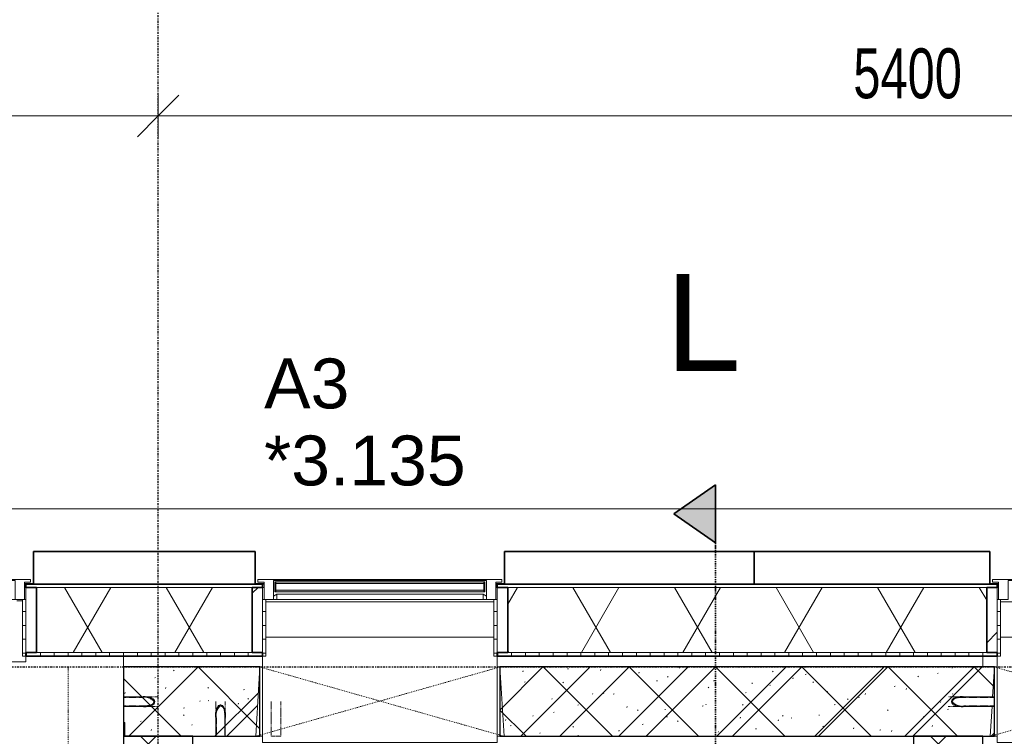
# Model space of a CAD drawing. Header units: millimetres. Extents: x -80560 to 110805, y -11020 to 52719.
# Tile 124 of 145: x 55995 to 59547, y 47550 to 50135. Entities that reach past the tile are written whole.
import ezdxf

# ---------------------------------------------------------------- set-up
doc = ezdxf.new("R2010")
doc.units = ezdxf.units.MM
for name, pattern in [('CENTER2', [20, 8, -4, 4, -4]), ('Dash', [6.35, 3.175, -3.175]), ('DASHDOT2', [8, 4, -2, 0, -2]), ('DASHED2-1', [3, 2, -1]), ('Hidden 1', [3.5, 2, -1.5])]:
    doc.linetypes.add(name, pattern=pattern)
for name, color, linetype, lineweight in [('A-ANNO-DIMS', 211, 'Continuous', 9), ('A-ANNO-DIMS-100', 211, 'Continuous', 9), ('A-DETL-GENF', 92, 'Continuous', 18), ('A-FLOR', 192, 'Continuous', 18), ('A-FLOR-OVHD', 1, 'DASHED2-1', 18), ('A-GENM', 13, 'Continuous', 18), ('A-GLAZ', 151, 'Continuous', 18), ('A-GLAZ-IDEN', 152, 'Continuous', 18), ('A-GLAZ-SILL', 1, 'Continuous', 18), ('A-WALL', 113, 'Continuous', 35), ('A-WALL-PATT', 111, 'Continuous', 35), ('G-ANNO-SYMB', 111, 'Continuous', 9), ('I-WALL', 2, 'Continuous', 18), ('S-GRID', 1, 'Continuous', 9)]:
    doc.layers.add(name, color=color, linetype=linetype, lineweight=lineweight)
doc.styles.add('Arial', font='arial.ttf', dxfattribs={"height": 180})
doc.styles.add('Arial_3', font='arial.ttf', dxfattribs={"height": 350})
doc.styles.add('Arial_5', font='arial.ttf', dxfattribs={"width": 0.7, "height": 180})
doc.dimstyles.new('n3o_1_8_4', dxfattribs={"dimscale": 304.8, "dimtxt": 183.646692, "dimasz": 0.492126, "dimexe": 0.246063, "dimexo": 0.0625, "dimgap": 0.032808, "dimtad": 1, "dimdec": 0, "dimdsep": 46, "dimtxsty": 'Arial_5', "dimblk1": 'OBLIQUE', "dimblk2": 'OBLIQUE', "dimsah": 1, "dimcen": 0.09, "dimdle": 0.246063, "dimazin": 0, "dimtfac": 1, "dimtdec": 4, "dimtix": 1, "dimtmove": 0, "dimatfit": 3, "dimfxl": 0.246063, "dimfxlon": 1, "dimtvp": 1, "dimtolj": 1, "dimtzin": 0, "dimarcsym": 2})
pattern_1 = [(0, (0, 0), (0, 50), [])]
pattern_2 = [(45, (0, 0), (-141.42136, 141.42136), [])]

# ---------------------------------------------------------------- blocks, each defined once
blk = doc.blocks.new('19112_SW_LeonardoCollege_R2020_rvt-1-DO_03 derde verdieping')
at = {"layer": 'A-WALL-PATT', "lineweight": 5}
h = blk.add_hatch(dxfattribs=at)
h.set_pattern_fill('FP_173', color=10, angle=45, style=0, pattern_type=2)
h.set_pattern_definition([(225, (34237.5, 47800), (155.563, -155.563), []), (315, (34237.5, 47800), (155.563, 155.563), [])])
h.paths.add_polyline_path([(31475, 47550), (31967, 47550), (31967, 47800), (31475, 47800), (31475, 47581.1)], flags=0)
h.paths.add_polyline_path([(32846, 47550), (34617, 47550), (34617, 47800), (32833, 47800), (32833, 47550)], flags=0)
h.paths.add_polyline_path([(35782.7, 47550), (37000, 47550), (37000, 47800), (35483, 47800), (35483, 47550)], flags=0)
h = blk.add_hatch(dxfattribs=at)
h.set_pattern_fill('FP_171', color=10, angle=45, style=0, pattern_type=2)
h.set_pattern_definition([(135, (31725, 43632.5), (-155.563, -155.563), []), (225, (31725, 43632.5), (155.563, -155.563), [])])
h.paths.add_polyline_path([(31671.3, 39715), (31725, 39715), (31725, 47550), (31475, 47550), (31475, 39715)], flags=0)
h = blk.add_hatch(dxfattribs=at)
h.set_pattern_fill('FP_172', color=10, angle=45, style=0, pattern_type=2)
h.set_pattern_definition([(135, (34575, 43632.5), (-155.563, -155.563), []), (225, (34575, 43632.5), (155.563, -155.563), [])])
h.paths.add_polyline_path([(34575, 39715), (34575, 47550), (34325, 47550), (34325, 39715)], flags=0)
at = {"layer": 'A-WALL', "color": 50, "lineweight": 25}
for p, q in [((31967, 47800), (31475, 47800)), ((31475, 47800), (31475, 47550)), ((31967, 47550), (31967, 47800)), ((34617, 47800), (32833, 47800)), ((32833, 47800), (32833, 47550)), ((34617, 47550), (34617, 47800)), ((31475, 47550), (31967, 47550)), ((32833, 47550), (34617, 47550))]:
    blk.add_line(p, q, dxfattribs=at)
at = {"layer": 'A-WALL', "color": 250, "lineweight": 9}
for p, q in [((31967, 47800), (31977, 47800)), ((32823, 47800), (32833, 47800)), ((34617, 47800), (34627, 47800)), ((31977, 47550), (31967, 47550)), ((32833, 47550), (32823, 47550)), ((34627, 47550), (34617, 47550))]:
    blk.add_line(p, q, dxfattribs=at)
at = {"layer": 'I-WALL', "color": 50, "lineweight": 25}
for p, q in [((31725, 47550), (31475, 47550)), ((31475, 47550), (31475, 39715)), ((31725, 39715), (31725, 47550)), ((34575, 47550), (34325, 47550)), ((34325, 47550), (34325, 39715)), ((34575, 39715), (34575, 47550))]:
    blk.add_line(p, q, dxfattribs=at)
blk = doc.blocks.new('MB 31 Wandsparing - 866 x 1634-3275055-DO_03 derde verdieping')
at = {"layer": 'A-GENM', "linetype": 'Dash', "lineweight": 9}
for p, q in [((-456.2, 125), (424.8, -125)), ((-441.2, -125), (439.8, 125))]:
    blk.add_line(p, q, dxfattribs=at)
blk = doc.blocks.new('MB 23 Gain Inno _onder element_ - ø63 x 900-V306-DO_03 derde verdieping')
at = {"layer": 'A-GENM', "linetype": 'Hidden 1', "lineweight": 13}
for p, q in [((-17, 125), (-15, 125)), ((-17, 60), (-17, 125)), ((-15, 125), (-15, 60)), ((15, 60), (15, 125)), ((15, 125), (17, 125)), ((17, 125), (17, 60))]:
    blk.add_line(p, q, dxfattribs=at)
at = {"layer": 'A-GENM', "linetype": 'Hidden 1', "lineweight": 13, "flags": 128}
for points in [[(-17, 0), (-17, 0.2), (-17, 0.4), (-17, 0.8), (-17, 1.2), (-17, 1.7), (-17, 2.3), (-17, 3), (-17, 3.8), (-17, 4.7), (-17, 5.7), (-17, 6.8), (-17, 7.9), (-17, 9.2), (-17, 10.5), (-17, 11.9), (-17, 13.3), (-17, 14.9), (-17, 16.5), (-17, 18.2), (-17, 20), (-17, 21.8), (-17, 23.7), (-17, 25.6), (-17, 27.6), (-17, 29.6), (-17, 31.7), (-17, 33.9), (-17, 36), (-17, 38.3), (-17, 40.5), (-17, 42.8), (-17, 45.1), (-17, 47.4), (-17, 49.8), (-17, 52.2), (-17, 54.6), (-17, 57), (-17, 59.4), (-17, 60)], [(0, 11.7), (-7.4, 14.5), (-12.3, 20.7), (-15.1, 28.2), (-16.4, 36.1), (-16.9, 44.1), (-17, 52.1), (-17, 60)], [(0, 15), (6.7, 17.7), (11, 23.6), (13.4, 30.6), (14.5, 37.9), (14.9, 45.3), (15, 52.7), (15, 60)], [(17, 60), (17, 57.6), (17, 55.2), (17, 52.8), (17, 50.4), (17, 48.1), (17, 45.7), (17, 43.4), (17, 41.1), (17, 38.9), (17, 36.6), (17, 34.4), (17, 32.3), (17, 30.2), (17, 28.1), (17, 26.1), (17, 24.2), (17, 22.3), (17, 20.4), (17, 18.7), (17, 17), (17, 15.3), (17, 13.8), (17, 12.3), (17, 10.8), (17, 9.5), (17, 8.3), (17, 7.1), (17, 6), (17, 5), (17, 4.1), (17, 3.3), (17, 2.5), (17, 1.9), (17, 1.3), (17, 0.9), (17, 0.5), (17, 0.2), (17, 0.1), (17, 0)]]:
    blk.add_lwpolyline(points, dxfattribs=at)
at = {"layer": 'A-GENM', "linetype": 'Hidden 1', "lineweight": 13}
for centre, radius, start, end in [((27.8, 49.3), 44.1, 165.9286, 230.9413), ((-27.3, 48.5), 45.8, 306.6292, 14.56)]:
    blk.add_arc(centre, radius, start, end, dxfattribs=at)
blk = doc.blocks.new('MB 23 Gain Inno _onder element_ - ø63 x 900-3697369-DO_03 derde verdieping')
at = {"layer": 'A-GENM', "linetype": 'Hidden 1', "lineweight": 13}
for p, q in [((-17, 60), (-17, 125)), ((0, 125), (-17, 125)), ((17, 125), (0, 125)), ((17, 125), (17, 60))]:
    blk.add_line(p, q, dxfattribs=at)
at = {"layer": 'A-GENM', "linetype": 'Hidden 1', "lineweight": 13, "flags": 128}
for points in [[(-17, 0), (-17, 0.2), (-17, 0.4), (-17, 0.8), (-17, 1.2), (-17, 1.7), (-17, 2.3), (-17, 3), (-17, 3.8), (-17, 4.7), (-17, 5.7), (-17, 6.8), (-17, 7.9), (-17, 9.2), (-17, 10.5), (-17, 11.9), (-17, 13.3), (-17, 14.9), (-17, 16.5), (-17, 18.2), (-17, 20), (-17, 21.8), (-17, 23.7), (-17, 25.6), (-17, 27.6), (-17, 29.6), (-17, 31.7), (-17, 33.9), (-17, 36), (-17, 38.3), (-17, 40.5), (-17, 42.8), (-17, 45.1), (-17, 47.4), (-17, 49.8), (-17, 52.2), (-17, 54.6), (-17, 57), (-17, 59.4), (-17, 60)], [(17, 60), (17, 57.6), (17, 55.2), (17, 52.8), (17, 50.4), (17, 48.1), (17, 45.7), (17, 43.4), (17, 41.1), (17, 38.9), (17, 36.6), (17, 34.4), (17, 32.3), (17, 30.2), (17, 28.1), (17, 26.1), (17, 24.2), (17, 22.3), (17, 20.4), (17, 18.7), (17, 17), (17, 15.3), (17, 13.8), (17, 12.3), (17, 10.8), (17, 9.5), (17, 8.3), (17, 7.1), (17, 6), (17, 5), (17, 4.1), (17, 3.3), (17, 2.5), (17, 1.9), (17, 1.3), (17, 0.9), (17, 0.5), (17, 0.2), (17, 0.1), (17, 0)]]:
    blk.add_lwpolyline(points, dxfattribs=at)
blk = doc.blocks.new('MB 23 Gain Inno _onder element_ - ø63 x 900-3694598-DO_03 derde verdieping')
at = {"layer": 'A-GENM', "linetype": 'Hidden 1', "lineweight": 13}
for p, q in [((-17, -167), (-17, -60)), ((-15, -60), (-15, -167)), ((15, -167), (15, -60)), ((17, -60), (17, -167)), ((-15, -167), (-17, -167)), ((17, -167), (15, -167))]:
    blk.add_line(p, q, dxfattribs=at)
at = {"layer": 'A-GENM', "linetype": 'Hidden 1', "lineweight": 13, "flags": 128}
for points in [[(-17, -60), (-17, -57.6), (-17, -55.2), (-17, -52.8), (-17, -50.4), (-17, -48.1), (-17, -45.7), (-17, -43.4), (-17, -41.1), (-17, -38.9), (-17, -36.6), (-17, -34.4), (-17, -32.3), (-17, -30.2), (-17, -28.1), (-17, -26.1), (-17, -24.2), (-17, -22.3), (-17, -20.4), (-17, -18.7), (-17, -17), (-17, -15.3), (-17, -13.8), (-17, -12.3), (-17, -10.8), (-17, -9.5), (-17, -8.3), (-17, -7.1), (-17, -6), (-17, -5), (-17, -4.1), (-17, -3.3), (-17, -2.5), (-17, -1.9), (-17, -1.3), (-17, -0.9), (-17, -0.5), (-17, -0.2), (-17, -0.1), (-17, 0)], [(0, -15), (-6.7, -17.7), (-11, -23.6), (-13.4, -30.6), (-14.5, -37.9), (-14.9, -45.3), (-15, -52.7), (-15, -60)], [(0, -11.7), (7.4, -14.5), (12.3, -20.7), (15.1, -28.2), (16.4, -36.1), (16.9, -44.1), (17, -52.1), (17, -60)], [(17, 0), (17, -0.2), (17, -0.4), (17, -0.8), (17, -1.2), (17, -1.7), (17, -2.3), (17, -3), (17, -3.8), (17, -4.7), (17, -5.7), (17, -6.8), (17, -7.9), (17, -9.2), (17, -10.5), (17, -11.9), (17, -13.3), (17, -14.9), (17, -16.5), (17, -18.2), (17, -20), (17, -21.8), (17, -23.7), (17, -25.6), (17, -27.6), (17, -29.6), (17, -31.7), (17, -33.9), (17, -36), (17, -38.3), (17, -40.5), (17, -42.8), (17, -45.1), (17, -47.4), (17, -49.8), (17, -52.2), (17, -54.6), (17, -57), (17, -59.4), (17, -60)]]:
    blk.add_lwpolyline(points, dxfattribs=at)
at = {"layer": 'A-GENM', "linetype": 'Hidden 1', "lineweight": 13}
for centre, radius, start, end in [((27.3, -48.5), 45.8, 126.6292, 194.56), ((-27.8, -49.3), 44.1, 345.9286, 50.9413)]:
    blk.add_arc(centre, radius, start, end, dxfattribs=at)
blk = doc.blocks.new('MB 23 Gain Inno _onder element_ - ø83 x 1000-V309-DO_03 derde verdieping')
at = {"layer": 'A-GENM', "linetype": 'Hidden 1', "lineweight": 13}
for p, q in [((-17, -125), (-17, -60)), ((-15, -60), (-15, -125)), ((15, -125), (15, -60)), ((17, -60), (17, -125)), ((-15, -125), (-17, -125)), ((17, -125), (15, -125))]:
    blk.add_line(p, q, dxfattribs=at)
at = {"layer": 'A-GENM', "linetype": 'Hidden 1', "lineweight": 13, "flags": 128}
for points in [[(-17, -60), (-17, -57.6), (-17, -55.2), (-17, -52.8), (-17, -50.4), (-17, -48.1), (-17, -45.7), (-17, -43.4), (-17, -41.1), (-17, -38.9), (-17, -36.6), (-17, -34.4), (-17, -32.3), (-17, -30.2), (-17, -28.1), (-17, -26.1), (-17, -24.2), (-17, -22.3), (-17, -20.4), (-17, -18.7), (-17, -17), (-17, -15.3), (-17, -13.8), (-17, -12.3), (-17, -10.8), (-17, -9.5), (-17, -8.3), (-17, -7.1), (-17, -6), (-17, -5), (-17, -4.1), (-17, -3.3), (-17, -2.5), (-17, -1.9), (-17, -1.3), (-17, -0.9), (-17, -0.5), (-17, -0.2), (-17, -0.1), (-17, 0)], [(0, -15), (-6.7, -17.7), (-11, -23.6), (-13.4, -30.6), (-14.5, -37.9), (-14.9, -45.3), (-15, -52.7), (-15, -60)], [(0, -11.7), (7.4, -14.5), (12.3, -20.7), (15.1, -28.2), (16.4, -36.1), (16.9, -44.1), (17, -52.1), (17, -60)], [(17, 0), (17, -0.2), (17, -0.4), (17, -0.8), (17, -1.2), (17, -1.7), (17, -2.3), (17, -3), (17, -3.8), (17, -4.7), (17, -5.7), (17, -6.8), (17, -7.9), (17, -9.2), (17, -10.5), (17, -11.9), (17, -13.3), (17, -14.9), (17, -16.5), (17, -18.2), (17, -20), (17, -21.8), (17, -23.7), (17, -25.6), (17, -27.6), (17, -29.6), (17, -31.7), (17, -33.9), (17, -36), (17, -38.3), (17, -40.5), (17, -42.8), (17, -45.1), (17, -47.4), (17, -49.8), (17, -52.2), (17, -54.6), (17, -57), (17, -59.4), (17, -60)]]:
    blk.add_lwpolyline(points, dxfattribs=at)
at = {"layer": 'A-GENM', "linetype": 'Hidden 1', "lineweight": 13}
for centre, radius, start, end in [((27.3, -48.5), 45.8, 126.6292, 194.56), ((-27.8, -49.3), 44.1, 345.9286, 50.9413)]:
    blk.add_arc(centre, radius, start, end, dxfattribs=at)
blk = doc.blocks.new('95251-Leonardo College Leiden_rvt-1-DO_03 derde verdieping')
at = {"layer": 'A-WALL-PATT', "lineweight": 9}
h = blk.add_hatch(dxfattribs=at)
h.set_pattern_fill('FP_184', color=55, style=0, pattern_type=2)
h.set_pattern_definition([(45, (0, 0), (-176.7767, 176.7767), []), (17, (0, 0), (51.37877, 156.87645), [3.353, -159.647, 3.353, -88.647, -134]), (17, (0, 0), (51.37877, 156.87645), [-255, 3.353, -130.647]), (48, (0, 0), (-36.014, 160.26226), [3.353, -158.647, 3.353, -160.647, -132]), (48, (0, 0), (-36.014, 160.26226), [-326, 3.353, -128.647]), (71, (0, 0), (-94.825, 133.12483), [3.353, -156.647, 3.353, -87.247, -131]), (71, (0, 0), (-94.825, 133.12483), [-250.6, 3.353, -127.647])])
h.paths.add_polyline_path([(36892, 47550), (37000, 47550), (37000, 47800), (35483, 47800), (35498, 47550), (36433, 47550), (36433.9, 47641), (36450, 47663.3), (36457.4, 47660.5), (36462.3, 47654.3), (36465.1, 47646.8), (36466.9, 47630.9), (36467, 47550), (36633, 47550), (36633.9, 47641), (36650, 47663.3), (36657.4, 47660.5), (36662.3, 47654.3), (36665.1, 47646.8), (36666.9, 47630.9), (36667, 47550), (36858, 47550), (36858.9, 47641), (36875, 47663.3), (36882.4, 47660.5), (36887.3, 47654.3), (36890.1, 47646.8), (36891.9, 47630.9), (36892, 47581.1)], flags=0)
h.paths.add_polyline_path([(34602, 47550), (34608.1, 47658), (34484, 47658.9), (34461.7, 47675), (34464.5, 47682.4), (34470.7, 47687.3), (34478.2, 47690.1), (34494.1, 47691.9), (34534.6, 47692), (34610.5, 47692), (34617, 47800), (32833, 47800), (32848, 47550), (34314.4, 47550)], flags=0)
h.paths.add_polyline_path([(31671.3, 47550), (31808, 47550), (31808.9, 47641), (31825, 47663.3), (31832.4, 47660.5), (31837.3, 47654.3), (31840.6, 47643.6), (31841.9, 47630.9), (31842, 47550), (31952, 47550), (31967, 47800), (31475, 47800), (31475, 47692), (31566, 47691.1), (31588.3, 47675), (31585.5, 47667.6), (31579.3, 47662.7), (31571.8, 47659.9), (31555.9, 47658.1), (31475, 47658), (31475, 47600), (31480, 47600), (31480, 47550)], flags=0)
at = {"layer": 'A-WALL', "color": 130, "lineweight": 5}
for p, q in [((31967, 47800), (31475, 47800)), ((31475, 47800), (31475, 47692)), ((31952, 47550), (31967, 47800)), ((34617, 47800), (32833, 47800)), ((32833, 47800), (32848, 47550)), ((34610.5, 47692), (34617, 47800)), ((31475, 47692), (31540, 47692)), ((34510, 47692), (34610.5, 47692)), ((31540, 47658), (31475, 47658)), ((31475, 47658), (31475, 47600)), ((34608.5, 47658), (34510, 47658)), ((34602, 47550), (34608.5, 47658)), ((31475, 47600), (31480, 47600)), ((31480, 47600), (31480, 47550)), ((31808, 47550), (31808, 47615)), ((31842, 47615), (31842, 47550)), ((31480, 47550), (31808, 47550)), ((31842, 47550), (31952, 47550)), ((32848, 47550), (34602, 47550))]:
    blk.add_line(p, q, dxfattribs=at)
at = {"layer": 'A-WALL', "color": 130, "lineweight": 5, "flags": 128}
for points in [[(31588.3, 47675), (31585.5, 47667.6), (31579.3, 47662.7), (31571.8, 47659.9), (31563.9, 47658.6), (31555.9, 47658.1), (31547.9, 47658), (31540, 47658)], [(34461.7, 47675), (34464.5, 47682.4), (34470.7, 47687.3), (34478.2, 47690.1), (34486.1, 47691.4), (34494.1, 47691.9), (34502.1, 47692), (34510, 47692)], [(31825, 47663.3), (31832.4, 47660.5), (31837.3, 47654.3), (31840.1, 47646.8), (31841.4, 47638.9), (31841.9, 47630.9), (31842, 47622.9), (31842, 47615)]]:
    blk.add_lwpolyline(points, dxfattribs=at)
at = {"layer": 'A-WALL', "color": 130, "lineweight": 5}
for centre, start, end in [((31551.5, 47647.7), 71.5933, 104.56), ((31551.5, 47647.7), 36.6292, 70.3154), ((34498.5, 47702.3), 216.6292, 250.3154), ((31852.3, 47626.5), 161.5933, 194.56), ((31852.3, 47626.5), 126.6292, 160.3154), ((34498.5, 47702.3), 251.5933, 284.56)]:
    blk.add_arc(centre, 45.8, start, end, dxfattribs=at)
at = {"color": 191, "lineweight": 9, "rotation": 180}
for p in [(32391.8, 47675), (35041.8, 47675)]:
    blk.add_blockref('MB 31 Wandsparing - 866 x 1634-3275055-DO_03 derde verdieping', p, dxfattribs=at)
at = {"color": 191, "lineweight": 9, "extrusion": (0, 0, -1)}
for name, p, rotation in [('MB 23 Gain Inno _onder element_ - ø83 x 1000-V309-DO_03 derde verdieping', (-31600, 47675), 89.9999999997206), ('MB 23 Gain Inno _onder element_ - ø63 x 900-V306-DO_03 derde verdieping', (-31825, 47675), 180), ('MB 23 Gain Inno _onder element_ - ø63 x 900-3697369-DO_03 derde verdieping', (-32025, 47675), 180), ('MB 23 Gain Inno _onder element_ - ø63 x 900-3694598-DO_03 derde verdieping', (-34450, 47675), 269.9999999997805)]:
    blk.add_blockref(name, p, dxfattribs=dict(at, rotation=rotation))
blk = doc.blocks.new('Basic Wall _ 41_WA_n3o_cladding_vertikaal_random_100mm_oorspronkelijk - ___-31301051-DO_03 derde verdieping')
at = {"layer": 'A-WALL', "lineweight": 18}
for p, q in [((10629, 48371), (59321, 48371)), ((31150, 48101), (31118, 48101)), ((31123, 48099), (31118, 48099)), ((31982, 48101), (31950, 48101)), ((31982, 48099), (31977, 48099)), ((32850, 48101), (32818, 48101)), ((32823, 48099), (32818, 48099)), ((34632, 48101), (34600, 48101)), ((34632, 48099), (34627, 48099))]:
    blk.add_line(p, q, dxfattribs=at)
blk = doc.blocks.new('merk 900 draaikiep - std-V74-DO_03 derde verdieping')
at = {"layer": 'A-GLAZ'}
for p, q in [((-362, 0), (-440, 0)), ((-440, 0), (-440, -10)), ((-362, -4), (-362, 0)), ((440, 0), (362, 0)), ((362, 0), (362, -4)), ((440, -10), (440, 0)), ((-440, -10), (-418, -10)), ((-418, -10), (-418, -72)), ((-384, -72), (-384, -4)), ((-384, -4), (-362, -4)), ((362, -4), (384, -4)), ((384, -4), (384, -72)), ((418, -72), (418, -10)), ((418, -10), (440, -10)), ((-418, -72), (-384, -72)), ((384, -72), (418, -72))]:
    blk.add_line(p, q, dxfattribs=at)
at = {"layer": 'A-GLAZ-SILL'}
for p, q in [((362, 0), (-362, 0)), ((362, -4), (-362, -4)), ((-334, -72), (-384, -72)), ((384, -72), (334, -72))]:
    blk.add_line(p, q, dxfattribs=at)
blk = doc.blocks.new('merk 900 vast glas shadowbox - merk 900 vast glas shadowbox-32549056-DO_03 derde verdieping')
at = {"layer": 'A-GLAZ'}
for p, q in [((-362, 0), (-440, 0)), ((-440, 0), (-440, -10)), ((-362, -4), (-362, 0)), ((440, 0), (362, 0)), ((362, 0), (362, -4)), ((440, -10), (440, 0)), ((-440, -10), (-418, -10)), ((-418, -10), (-418, -72)), ((-384, -72), (-384, -4)), ((-384, -4), (-362, -4)), ((362, -4), (384, -4)), ((384, -4), (384, -72)), ((418, -72), (418, -10)), ((418, -10), (440, -10)), ((-418, -72), (-384, -72)), ((384, -72), (418, -72))]:
    blk.add_line(p, q, dxfattribs=at)
at = {"layer": 'A-GLAZ-SILL'}
for p, q in [((362, 0), (-362, 0)), ((362, -4), (-362, -4))]:
    blk.add_line(p, q, dxfattribs=at)
blk = doc.blocks.new('NLRS_41_GM_WPB_spouwlat-SH_generiek_ISR - 235x38-V93-DO_03 derde verdieping')
at = {"layer": 'A-GENM'}
for p, q in [((31161, 48087), (31123, 48087)), ((31123, 48087), (31123, 47852)), ((31161, 47852), (31161, 48087)), ((31123, 47852), (31161, 47852))]:
    blk.add_line(p, q, dxfattribs=at)
blk = doc.blocks.new('41_dagkanten_SH_generiek_ISR - 12x204_5-V94-DO_03 derde verdieping')
at = {"layer": 'A-GENM'}
h = blk.add_hatch(dxfattribs=at)
h.set_pattern_fill('FP_57', color=256, style=0, pattern_type=2)
h.set_pattern_definition(pattern_1)
h.paths.add_polyline_path([(31111, 47839.5), (31123, 47839.5), (31123, 48044), (31111, 48044), (31111, 47914.3)], flags=0)
for p, q in [((31111, 48044), (31111, 47839.5)), ((31123, 48044), (31118, 48044)), ((31123, 47839.5), (31123, 48044)), ((31111, 47839.5), (31123, 47839.5))]:
    blk.add_line(p, q, dxfattribs=at)
blk = doc.blocks.new('NLRS_41_GM_WPB_spouwlat-SH_generiek_ISR - 235x38-V104-DO_03 derde verdieping')
at = {"layer": 'A-GENM'}
h = blk.add_hatch(dxfattribs=at)
h.set_pattern_fill('FP_56', color=256, style=0, pattern_type=2)
h.set_pattern_definition(pattern_2)
h.paths.add_polyline_path([(34627, 47852), (34627, 48087), (34589, 48087), (34589, 47852), (34608.1, 47852)], flags=0)
for p, q in [((34627, 48087), (34589, 48087)), ((34589, 48087), (34589, 47852)), ((34627, 47852), (34627, 48087)), ((34589, 47852), (34627, 47852))]:
    blk.add_line(p, q, dxfattribs=at)
blk = doc.blocks.new('41_dagkanten_SH_generiek_ISR - 12x204_5-V107-DO_03 derde verdieping')
at = {"layer": 'A-GENM'}
h = blk.add_hatch(dxfattribs=at)
h.set_pattern_fill('FP_57', color=256, style=0, pattern_type=2)
h.set_pattern_definition(pattern_1)
h.paths.add_polyline_path([(34627, 47839.5), (34639, 47839.5), (34639, 48044), (34627, 48044), (34627, 47914.3)], flags=0)
for p, q in [((34632, 48044), (34627, 48044)), ((34627, 48044), (34627, 47839.5)), ((34639, 47839.5), (34639, 48044)), ((34627, 47839.5), (34639, 47839.5))]:
    blk.add_line(p, q, dxfattribs=at)
blk = doc.blocks.new('NLRS_41_GM_WPB_spouwlat-SH_generiek_ISR - 235x38-V144-DO_03 derde verdieping')
at = {"layer": 'A-GENM'}
h = blk.add_hatch(dxfattribs=at)
h.set_pattern_fill('FP_56', color=256, style=0, pattern_type=2)
h.set_pattern_definition(pattern_2)
h.paths.add_polyline_path([(31939, 47852), (31977, 47852), (31977, 48087), (31939, 48087), (31939, 47914.3)], flags=0)
for p, q in [((31977, 48087), (31939, 48087)), ((31939, 48087), (31939, 47852)), ((31977, 47852), (31977, 48087)), ((31939, 47852), (31977, 47852))]:
    blk.add_line(p, q, dxfattribs=at)
blk = doc.blocks.new('NLRS_41_GM_WPB_spouwlat-SH_generiek_ISR - 235x38-V145-DO_03 derde verdieping')
at = {"layer": 'A-GENM'}
for p, q in [((32861, 48087), (32823, 48087)), ((32823, 48087), (32823, 47852)), ((32861, 47852), (32861, 48087)), ((32823, 47852), (32861, 47852))]:
    blk.add_line(p, q, dxfattribs=at)
blk = doc.blocks.new('41_dagkanten_SH_generiek_ISR - 12x204_5-V146-DO_03 derde verdieping')
at = {"layer": 'A-GENM'}
h = blk.add_hatch(dxfattribs=at)
h.set_pattern_fill('FP_57', color=256, style=0, pattern_type=2)
h.set_pattern_definition(pattern_1)
h.paths.add_polyline_path([(32811, 47839.5), (32823, 47839.5), (32823, 48044), (32811, 48044), (32811, 47914.3)], flags=0)
for p, q in [((32811, 48044), (32811, 47839.5)), ((32823, 48044), (32818, 48044)), ((32823, 47839.5), (32823, 48044)), ((32811, 47839.5), (32823, 47839.5))]:
    blk.add_line(p, q, dxfattribs=at)
blk = doc.blocks.new('41_dagkanten_SH_generiek_ISR - 12x204_5-V147-DO_03 derde verdieping')
at = {"layer": 'A-GENM'}
h = blk.add_hatch(dxfattribs=at)
h.set_pattern_fill('FP_57', color=256, style=0, pattern_type=2)
h.set_pattern_definition(pattern_1)
h.paths.add_polyline_path([(31977, 47839.5), (31989, 47839.5), (31989, 48044), (31977, 48044), (31977, 47914.3)], flags=0)
for p, q in [((31982, 48044), (31977, 48044)), ((31977, 48044), (31977, 47839.5)), ((31989, 47839.5), (31989, 48044)), ((31977, 47839.5), (31989, 47839.5))]:
    blk.add_line(p, q, dxfattribs=at)
blk = doc.blocks.new('31_n3o_gevelopening_vensterbank - 380x15-V227-DO_03 derde verdieping')
at = {"layer": 'A-GENM'}
for p, q in [((0, -311.5), (0, 0)), ((0, 0), (846, 0)), ((846, 0), (846, -311.5)), ((12, -380), (834, -380))]:
    blk.add_line(p, q, dxfattribs=at)
blk = doc.blocks.new('30_n3o_RT72_glas met glaslat - Type 1-33567359-DO_03 derde verdieping')
at = {"layer": 'A-GENM'}
for points in [[(379, -5), (-379, -5), (-379, -11), (379, -11)], [(379, -35), (-379, -35), (-379, -41), (379, -41)]]:
    blk.add_hatch(color=256, dxfattribs=at).paths.add_polyline_path(points, flags=0)
for p, q in [((379, -5), (-379, -5)), ((-379, -5), (-379, -11)), ((-375, -5), (-379, -5)), ((-379, -5), (-379, -41)), ((-379, -11), (379, -11)), ((379, -35), (-379, -35)), ((-379, -35), (-379, -41)), ((-375, -41), (-375, -5)), ((379, -5), (375, -5)), ((375, -5), (375, -41)), ((379, -11), (379, -5)), ((379, -41), (379, -5)), ((379, -41), (379, -35)), ((-379, -41), (379, -41)), ((-379, -41), (-375, -41)), ((375, -41), (379, -41))]:
    blk.add_line(p, q, dxfattribs=at)
blk = doc.blocks.new('DPWP_30_n3o_RT72_glas met glaslat Frame1 - Type 1-33567362-DO_03 derde verdieping')
at = {"layer": 'A-GENM'}
for p, q in [((-372, -7.8), (-384, -15)), ((-384, -27), (-372, -27)), ((372, -7.8), (-372, -7.8)), ((-372, -7.8), (-372, -27)), ((-372, -27), (-372, -7.8)), ((-372, -27), (372, -27)), ((372, -27), (372, -7.8)), ((384, -15), (372, -7.8)), ((372, -7.8), (372, -27)), ((372, -27), (384, -27))]:
    blk.add_line(p, q, dxfattribs=at)
blk = doc.blocks.new('NLRS_42_GM_ISR_vensterbank_kunststeen-SH_generiek_ISR - 220x20-33891754-DO_03 derde verdieping')
at = {"layer": 'A-GENM'}
for p, q in [((-411, 0), (-390, 0)), ((390, 0), (411, 0)), ((-423, -220), (-423, -199.5)), ((423, -199.5), (423, -220)), ((423, -220), (-423, -220))]:
    blk.add_line(p, q, dxfattribs=at)
blk = doc.blocks.new('01_n3o_symbool_lijn_met_tekst - brandwerend_B60-31157512-DO_03 derde verdieping')
at = {"layer": 'A-DETL-GENF', "color": 3, "linetype": 'DASHDOT2'}
blk.add_line((0, 0), (8362.5, 0), dxfattribs=at)
blk = doc.blocks.new('Section - 00_n3o_sectionmark_detailaanduiding-325618-DO_03 derde verdieping')
at = {"layer": 'G-ANNO-SYMB'}
blk.add_hatch(color=256, dxfattribs=at).paths.add_polyline_path([(0, 0), (1.05, 1.5), (2.101, 0)], flags=0)
at = {"layer": 'G-ANNO-SYMB', "linetype": 'DASHDOT2', "lineweight": 35}
for p, q in [((1.05, 1.5), (0, 0)), ((2.101, 0), (1.05, 1.5)), ((0, 0), (2.101, 0))]:
    blk.add_line(p, q, dxfattribs=at)
blk = doc.blocks.new('DIMBLOCK623-DO_03 derde verdieping')
at = {"layer": 'A-ANNO-DIMS-100'}
for p, q in [((51094.8, 49787.5), (51169.8, 49862.5)), ((51094.8, 49862.5), (51094.8, 49712.5)), ((51094.8, 49787.5), (51094.8, 49862.5)), ((56494.8, 49787.5), (56569.8, 49862.5)), ((56494.8, 49862.5), (56494.8, 49712.5)), ((56494.8, 49787.5), (56494.8, 49862.5)), ((51094.8, 49787.5), (51019.8, 49712.5)), ((51094.8, 49787.5), (56494.8, 49787.5)), ((56494.8, 49787.5), (56419.8, 49712.5))]:
    blk.add_line(p, q, dxfattribs=at)
at = {"layer": 'A-ANNO-DIMS-100', "color": 0, "insert": (53602.7, 50031.1), "char_height": 180, "width": 461.094, "attachment_point": 1, "line_spacing_factor": 0.941778, "style": 'Arial_5'}
blk.add_mtext('5400', dxfattribs=at)
blk = doc.blocks.new('_Oblique')
at = {"color": 0, "linetype": 'ByBlock', "lineweight": -2}
blk.add_line((-0.5, -0.5), (0.5, 0.5), dxfattribs=at)
blk = doc.blocks.new('DIMBLOCK624-DO_03 derde verdieping')
at = {"layer": 'A-ANNO-DIMS-100'}
for p, q in [((56494.8, 49787.5), (56569.8, 49862.5)), ((56494.8, 49862.5), (56494.8, 49712.5)), ((56494.8, 49787.5), (56494.8, 49862.5)), ((61894.8, 49787.5), (61969.8, 49862.5)), ((61894.8, 49862.5), (61894.8, 49712.5)), ((61894.8, 49787.5), (61894.8, 49862.5)), ((56494.8, 49787.5), (56419.8, 49712.5)), ((56494.8, 49787.5), (61894.8, 49787.5)), ((61894.8, 49787.5), (61819.8, 49712.5))]:
    blk.add_line(p, q, dxfattribs=at)
at = {"layer": 'A-ANNO-DIMS-100', "color": 0, "insert": (59002.7, 50031.1), "char_height": 180, "width": 461.094, "attachment_point": 1, "line_spacing_factor": 0.941778, "style": 'Arial_5'}
blk.add_mtext('5400', dxfattribs=at)

msp = doc.modelspace()

# ---------------------------------------------------------------- hatches: boundary and pattern name
at = {"layer": 'A-WALL-PATT', "lineweight": 18}
h = msp.add_hatch(dxfattribs=at)
h.set_pattern_fill('FP_63', color=256, style=0, pattern_type=2)
h.set_pattern_definition([(180, (54469.82, 48099), (1e-13, -50), [])])
h.paths.add_polyline_path([(73131.8, 48087), (73131.8, 48099), (69517.8, 48099), (69517.8, 48087), (73011.8, 48087)], flags=0)
h.paths.add_polyline_path([(67771.8, 48087), (67771.8, 48099), (66817.8, 48099), (66817.8, 48087), (67733.8, 48087)], flags=0)
h.paths.add_polyline_path([(61852.3, 48087), (62371.8, 48087), (62371.8, 48099), (60367.8, 48099), (60367.8, 48087), (61264.9, 48087)], flags=0)
h.paths.add_polyline_path([(57755.8, 48087), (59521.8, 48087), (59521.8, 48099), (57717.8, 48099), (57717.8, 48087), (57740.8, 48087)], flags=0)
h.paths.add_polyline_path([(56055.8, 48087), (56871.8, 48087), (56871.8, 48099), (56017.8, 48099), (56017.8, 48087)], flags=0)
h.paths.add_polyline_path([(54255.8, 48087), (55171.8, 48087), (55171.8, 48099), (54217.8, 48099), (54217.8, 48087)], flags=0)
h.paths.add_polyline_path([(52471.8, 48087), (52471.8, 48099), (50617.8, 48099), (50617.8, 48087), (52454.8, 48087)], flags=0)
h.paths.add_polyline_path([(47505.8, 48087), (47971.8, 48087), (47971.8, 48099), (47467.8, 48099), (47467.8, 48087)], flags=0)
h.paths.add_polyline_path([(46583.8, 48087), (46621.8, 48087), (46621.8, 48099), (45217.8, 48099), (45217.8, 48087), (46581.3, 48087)], flags=0)
h.paths.add_polyline_path([(42469.9, 48087), (42571.8, 48087), (42571.8, 48099), (40267.8, 48099), (40267.8, 48087), (41882.6, 48087)], flags=0)
h.paths.add_polyline_path([(36042.8, 48087), (36721.8, 48087), (36721.8, 48099), (35807.8, 48099), (35807.8, 48087), (36009.1, 48087)], flags=0)
h.paths.add_polyline_path([(39421.8, 48087), (39421.8, 48099), (37567.8, 48099), (37567.8, 48087), (39383.8, 48087)], flags=0)
h = msp.add_hatch(dxfattribs=at)
h.set_pattern_fill('FP_2', color=256, style=0, pattern_type=2)
h.set_pattern_definition([(60, (24894.82, 0), (-274.963, 158.75), []), (120, (24894.82, 0), (-274.963, -158.75), [])])
h.paths.add_polyline_path([(72884.3, 47852), (72896.8, 47852), (72896.8, 48087), (69555.8, 48087), (69555.8, 47852), (72424.4, 47852)], flags=0)
h.paths.add_polyline_path([(67733.8, 47852), (67733.8, 48087), (66855.8, 48087), (66855.8, 47852), (67725.7, 47852)], flags=0)
h.paths.add_polyline_path([(62333.8, 47852), (62333.8, 48087), (60405.8, 48087), (60405.8, 47852), (61852.3, 47852)], flags=0)
h.paths.add_polyline_path([(59483.8, 47852), (59483.8, 48087), (57755.8, 48087), (57755.8, 47852), (59209.2, 47852)], flags=0)
h.paths.add_polyline_path([(56833.8, 47852), (56833.8, 48087), (56055.8, 48087), (56055.8, 47852), (56566.2, 47852)], flags=0)
h.paths.add_polyline_path([(54804.1, 47852), (55133.8, 47852), (55133.8, 48087), (54255.8, 48087), (54255.8, 47852)], flags=0)
h.paths.add_polyline_path([(52433.8, 47852), (52433.8, 48087), (50655.8, 48087), (50655.8, 47852), (51280.1, 47852)], flags=0)
h.paths.add_polyline_path([(47756, 47852), (47933.8, 47852), (47933.8, 48087), (47505.8, 48087), (47505.8, 47852)], flags=0)
h.paths.add_polyline_path([(46581.3, 47852), (46583.8, 47852), (46583.8, 48087), (45255.8, 48087), (45255.8, 47852), (45994, 47852)], flags=0)
h.paths.add_polyline_path([(42469.9, 47852), (42533.8, 47852), (42533.8, 48087), (40305.8, 48087), (40305.8, 47852), (41882.6, 47852)], flags=0)
h.paths.add_polyline_path([(36042.8, 47852), (36683.8, 47852), (36683.8, 48087), (36042.8, 48087), (36042.8, 47914.3)], flags=0)
h.paths.add_polyline_path([(39383.8, 47852), (39383.8, 48087), (37605.8, 48087), (37605.8, 47852), (38945.8, 47852)], flags=0)
h = msp.add_hatch(dxfattribs=at)
h.set_pattern_fill('FP_64', color=256, angle=-270, style=0, pattern_type=2)
h.set_pattern_definition([(270, (54469.82, 48099), (50, 2e-13), [])])
h.paths.add_polyline_path([(72884.3, 47839.5), (72884.3, 47852), (69517.8, 47852), (69517.8, 47839.5), (72424.4, 47839.5)], flags=0)
h.paths.add_polyline_path([(67771.8, 47839.5), (67771.8, 47852), (66817.8, 47852), (66817.8, 47839.5), (67725.7, 47839.5)], flags=0)
h.paths.add_polyline_path([(62371.8, 47839.5), (62371.8, 47852), (60367.8, 47852), (60367.8, 47839.5), (61852.3, 47839.5)], flags=0)
h.paths.add_polyline_path([(59502.9, 47839.5), (59521.8, 47839.5), (59521.8, 47852), (57717.8, 47852), (57717.8, 47839.5), (59209.2, 47839.5)], flags=0)
h.paths.add_polyline_path([(56017.8, 47839.5), (56871.8, 47839.5), (56871.8, 47852), (56017.8, 47852)], flags=0)
h.paths.add_polyline_path([(55171.8, 47839.5), (55171.8, 47852), (54217.8, 47852), (54217.8, 47839.5), (54804.1, 47839.5)], flags=0)
h.paths.add_polyline_path([(52454.8, 47839.5), (52471.8, 47839.5), (52471.8, 47852), (50617.8, 47852), (50617.8, 47839.5), (51280.1, 47839.5)], flags=0)
h.paths.add_polyline_path([(47467.8, 47839.5), (47971.8, 47839.5), (47971.8, 47852), (47467.8, 47852)], flags=0)
h.paths.add_polyline_path([(46581.3, 47839.5), (46621.8, 47839.5), (46621.8, 47852), (45217.8, 47852), (45217.8, 47839.5), (45994, 47839.5)], flags=0)
h.paths.add_polyline_path([(42469.9, 47839.5), (42571.8, 47839.5), (42571.8, 47852), (40267.8, 47852), (40267.8, 47839.5), (41882.6, 47839.5)], flags=0)
h.paths.add_polyline_path([(39421.8, 47839.5), (39421.8, 47852), (37567.8, 47852), (37567.8, 47839.5), (38945.8, 47839.5)], flags=0)
h.paths.add_polyline_path([(36055.3, 47839.5), (36721.8, 47839.5), (36721.8, 47852), (36055.3, 47852)], flags=0)

# ---------------------------------------------------------------- linework, layer by layer
at = {"layer": 'A-FLOR'}
for p, q in [((56369.8, 47800), (56369.8, 47839.5)), ((59469.8, 47839.5), (59469.8, 47800))]:
    msp.add_line(p, q, dxfattribs=at)
at = {"layer": 'A-FLOR-OVHD'}
msp.add_line((73415.8, 48371), (35523.8, 48371), dxfattribs=at)
at = {"layer": 'A-WALL'}
for p, q in [((56844.8, 48216), (56044.8, 48216)), ((56044.8, 48216), (56044.8, 48099)), ((56844.8, 48099), (56844.8, 48216)), ((59494.8, 48216), (57744.8, 48216)), ((57744.8, 48216), (57744.8, 48099)), ((58644.8, 48099), (58644.8, 48216)), ((59494.8, 48099), (59494.8, 48216)), ((56871.8, 48099), (56017.8, 48099)), ((56017.8, 48099), (56017.8, 48087)), ((56044.8, 48099), (56844.8, 48099)), ((56871.8, 48087), (56871.8, 48099)), ((59521.8, 48099), (57717.8, 48099)), ((57717.8, 48099), (57717.8, 48087)), ((57744.8, 48099), (59494.8, 48099)), ((59521.8, 48087), (59521.8, 48099)), ((56017.8, 48087), (56055.8, 48087)), ((56055.8, 48087), (56055.8, 47852)), ((56833.8, 47852), (56833.8, 48087)), ((56833.8, 48087), (56871.8, 48087)), ((57717.8, 48087), (57755.8, 48087)), ((57755.8, 48087), (57755.8, 47852)), ((59483.8, 47852), (59483.8, 48087)), ((59483.8, 48087), (59521.8, 48087)), ((56055.8, 47852), (56017.8, 47852)), ((56017.8, 47852), (56017.8, 47839.5)), ((56871.8, 47852), (56833.8, 47852)), ((56871.8, 47839.5), (56871.8, 47852)), ((57755.8, 47852), (57717.8, 47852)), ((57717.8, 47852), (57717.8, 47839.5)), ((59521.8, 47852), (59483.8, 47852)), ((59521.8, 47839.5), (59521.8, 47852)), ((56017.8, 47839.5), (56871.8, 47839.5)), ((57717.8, 47839.5), (59521.8, 47839.5))]:
    msp.add_line(p, q, dxfattribs=at)
at = {"layer": 'A-WALL', "lineweight": 18}
for p, q in [((56012.8, 48087), (56017.8, 48087)), ((56833.8, 48087), (56055.8, 48087)), ((56871.8, 48087), (56876.8, 48087)), ((57712.8, 48087), (57717.8, 48087)), ((59483.8, 48087), (57755.8, 48087)), ((59521.8, 48087), (59526.8, 48087)), ((56883.8, 48035), (57705.8, 48035)), ((59533.8, 48035), (60355.8, 48035)), ((56833.8, 47852), (56055.8, 47852)), ((59483.8, 47852), (57755.8, 47852))]:
    msp.add_line(p, q, dxfattribs=at)
at = {"layer": 'G-ANNO-SYMB', "linetype": 'DASHDOT2', "lineweight": 35}
msp.add_line((58505.6, 48457.5), (58505.6, 9133.2), dxfattribs=at)
at = {"layer": 'S-GRID', "linetype": 'CENTER2', "lineweight": 25}
for p, q in [((56494.8, 4383.3), (56494.8, 52119.1)), ((29945.3, 47800), (110204.9, 47800))]:
    msp.add_line(p, q, dxfattribs=at)

# ---------------------------------------------------------------- block references
at = {"color": 250, "lineweight": 5}
for name in ['19112_SW_LeonardoCollege_R2020_rvt-1-DO_03 derde verdieping', '95251-Leonardo College Leiden_rvt-1-DO_03 derde verdieping']:
    msp.add_blockref(name, (24894.8, 0), dxfattribs=at)
at = {"layer": 'A-DETL-GENF', "color": 3, "linetype": 'DASHDOT2', "rotation": 269.9999999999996}
msp.add_blockref('01_n3o_symbool_lijn_met_tekst - brandwerend_B60-31157512-DO_03 derde verdieping', (56169.8, 47800), dxfattribs=at)
at = {"layer": 'A-GENM'}
for name, p in [('30_n3o_RT72_glas met glaslat - Type 1-33567359-DO_03 derde verdieping', (57294.8, 48112)), ('NLRS_41_GM_WPB_spouwlat-SH_generiek_ISR - 235x38-V93-DO_03 derde verdieping', (24894.8, 0)), ('NLRS_41_GM_WPB_spouwlat-SH_generiek_ISR - 235x38-V144-DO_03 derde verdieping', (24894.8, 0)), ('DPWP_30_n3o_RT72_glas met glaslat Frame1 - Type 1-33567362-DO_03 derde verdieping', (57294.8, 48071)), ('NLRS_41_GM_WPB_spouwlat-SH_generiek_ISR - 235x38-V145-DO_03 derde verdieping', (24894.8, 0)), ('NLRS_41_GM_WPB_spouwlat-SH_generiek_ISR - 235x38-V104-DO_03 derde verdieping', (24894.8, 0)), ('NLRS_42_GM_ISR_vensterbank_kunststeen-SH_generiek_ISR - 220x20-33891754-DO_03 derde verdieping', (55594.8, 48039)), ('41_dagkanten_SH_generiek_ISR - 12x204_5-V94-DO_03 derde verdieping', (24894.8, 0)), ('41_dagkanten_SH_generiek_ISR - 12x204_5-V147-DO_03 derde verdieping', (24894.8, 0)), ('41_dagkanten_SH_generiek_ISR - 12x204_5-V146-DO_03 derde verdieping', (24894.8, 0)), ('41_dagkanten_SH_generiek_ISR - 12x204_5-V107-DO_03 derde verdieping', (24894.8, 0))]:
    msp.add_blockref(name, p, dxfattribs=at)
at = {"layer": 'A-GENM', "rotation": 180}
for p in [(57717.8, 47528), (60367.8, 47528)]:
    msp.add_blockref('31_n3o_gevelopening_vensterbank - 380x15-V227-DO_03 derde verdieping', p, dxfattribs=at)
at = {"layer": 'A-GLAZ'}
for name, p in [('merk 900 draaikiep - std-V74-DO_03 derde verdieping', (55594.8, 48116)), ('merk 900 vast glas shadowbox - merk 900 vast glas shadowbox-32549056-DO_03 derde verdieping', (57294.8, 48116)), ('merk 900 vast glas shadowbox - merk 900 vast glas shadowbox-32549056-DO_03 derde verdieping', (59944.8, 48116))]:
    msp.add_blockref(name, p, dxfattribs=at)
at = {"layer": 'A-WALL', "lineweight": 18}
msp.add_blockref('Basic Wall _ 41_WA_n3o_cladding_vertikaal_random_100mm_oorspronkelijk - ___-31301051-DO_03 derde verdieping', (24894.8, 0), dxfattribs=at)
at = {"layer": 'G-ANNO-SYMB', "linetype": 'DASHDOT2', "lineweight": 35, "extrusion": (0, 0, -1), "xscale": 99.99999999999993, "yscale": 99.99999999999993, "zscale": 99.99999999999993, "rotation": 270.0000000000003}
msp.add_blockref('Section - 00_n3o_sectionmark_detailaanduiding-325618-DO_03 derde verdieping', (-58505.6, 48457.5), dxfattribs=at)

# ---------------------------------------------------------------- texts
at = {"layer": 'A-GLAZ-IDEN', "lineweight": 9, "char_height": 180, "attachment_point": 1, "style": 'Arial'}
for s, insert, width in [('A3', (56877.1, 48912.7), 368.776), ('*3.135', (56877.1, 48634.9), 865.822)]:
    msp.add_mtext(s, dxfattribs=dict(at, insert=insert, width=width))
at = {"layer": 'G-ANNO-SYMB', "insert": (58325.3, 49217.5), "char_height": 350, "width": 336.709, "attachment_point": 1, "style": 'Arial_3'}
msp.add_mtext('L', dxfattribs=at)

# ---------------------------------------------------------------- dimensions: what is measured, and where the dimension line sits
at = {"layer": 'A-ANNO-DIMS'}
for base, p1, p2, picture, middle in [((56494.8, 49787.5), (51094.8, 49862.5), (56494.8, 49862.5), 'DIMBLOCK623-DO_03 derde verdieping', (53794.8, 49889.4)), ((61894.8, 49787.5), (56494.8, 49862.5), (61894.8, 49862.5), 'DIMBLOCK624-DO_03 derde verdieping', (59194.8, 49889.4))]:
    dim = msp.add_linear_dim(base=base, p1=p1, p2=p2, dimstyle='n3o_1_8_4', override={"dimpost": '<>', "dimfxl": 5400}, dxfattribs=at)
    dim.commit()
    dim.dimension.update_dxf_attribs({"geometry": picture, "text_midpoint": middle})

doc.saveas('drawing.dxf')
